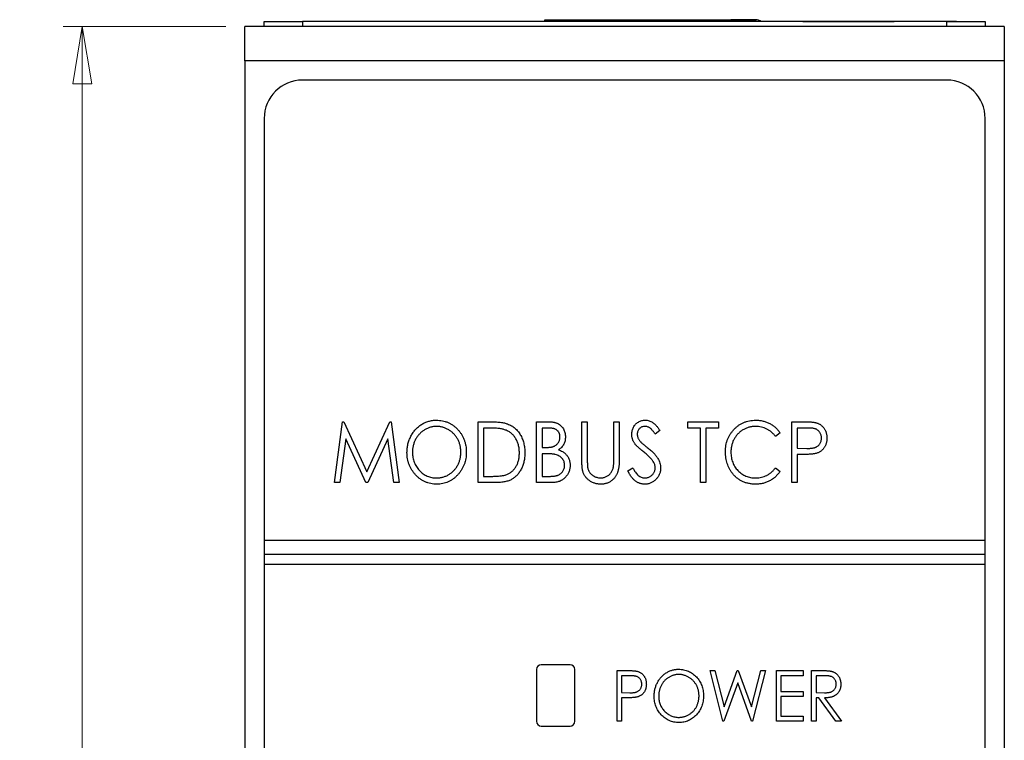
# Paper-space layout 'Sheet2' of a CAD drawing. Header units: millimetres. Extents: x 0 to 420, y 0 to 297.
# Tile 3 of 6: x 85 to 137, y 185 to 222. Entities that reach past the tile are written whole.
import ezdxf

# ---------------------------------------------------------------- set-up
doc = ezdxf.new("R2010")
doc.units = ezdxf.units.MM
doc.styles.add('SLDTEXTSTYLE1', font='TXT', dxfattribs={"width": 0.75})
doc.dimstyles.new('SLDDIMSTYLE1', dxfattribs={"dimtxt": 2.5, "dimasz": 3, "dimexe": 0, "dimexo": 0.0625, "dimtad": 1, "dimdec": 0, "dimrnd": 1e-09, "dimzin": 12, "dimdsep": 46, "dimtxsty": 'SLDTEXTSTYLE1', "dimblk1": 'CLOSED', "dimblk2": 'CLOSED', "dimsah": 1, "dimcen": 0.09, "dimadec": 0, "dimazin": 3, "dimtfac": 1, "dimtofl": 0, "dimtmove": 0, "dimatfit": 3, "dimldrblk": 'CLOSED', "dimfxl": 1, "dimfrac": 2, "dimtolj": 1, "dimtzin": 12, "dimarcsym": 0})

# ---------------------------------------------------------------- blocks, each defined once
blk = doc.blocks.new('_Closed')
at = {"color": 0, "linetype": 'ByBlock', "lineweight": -2}
for p, q in [((-1, 0.166667), (0, 0)), ((-1, 0.166667), (-1, -0.166667)), ((0, 0), (-1, -0.166667)), ((0, 0), (-1, 0))]:
    blk.add_line(p, q, dxfattribs=at)
blk = doc.blocks.new('_D_4')
at = {"color": 7, "linetype": 'Continuous', "lineweight": 0}
for p, q in [((96.049, 221.929), (87.566, 221.929)), ((88.566, 221.929), (88.566, 93.919)), ((96.049, 93.919), (87.566, 93.919))]:
    blk.add_line(p, q, dxfattribs=at)
at = {"color": 7, "linetype": 'Continuous', "lineweight": 18, "xscale": 3, "yscale": 3}
for p, rotation in [((88.566, 221.929, -59.392), 90), ((88.566, 93.919, -59.392), 270)]:
    blk.add_blockref('_Closed', p, dxfattribs=dict(at, rotation=rotation))
at = {"color": 7, "linetype": 'Continuous', "lineweight": 18, "insert": (85.344, 155.153), "char_height": 2.5, "attachment_point": 1, "rotation": 90, "style": 'SLDTEXTSTYLE1'}
blk.add_mtext('128', dxfattribs=at)

psp = doc.layouts.new('Sheet2')

# ---------------------------------------------------------------- linework, layer by layer
at = {"color": 7, "linetype": 'Continuous', "lineweight": 25}
for p, q in [((136.649, 221.929), (97.049, 221.929)), ((97.049, 220.129), (97.049, 221.929)), ((98.049, 221.929), (98.049, 222.179)), ((98.049, 222.179), (100.049, 222.179)), ((100.049, 222.179), (100.049, 221.929)), ((133.649, 222.179), (100.049, 222.179)), ((107.135, 222.184), (107.135, 222.179)), ((107.203, 222.184), (107.203, 222.179)), ((108.496, 222.184), (107.203, 222.184)), ((108.496, 222.184), (108.496, 222.179)), ((109.849, 222.184), (108.496, 222.184)), ((109.849, 222.184), (109.849, 222.179)), ((112.678, 222.179), (112.678, 222.278)), ((112.678, 222.278), (123.678, 222.278)), ((112.678, 222.278), (113.878, 222.278)), ((113.878, 222.278), (115.528, 222.278)), ((115.528, 222.278), (122.378, 222.278)), ((123.678, 222.278), (122.378, 222.278)), ((126.149, 222.184), (130.899, 222.184)), ((126.149, 222.184), (126.149, 222.179)), ((130.899, 222.184), (130.899, 222.179)), ((131.435, 222.184), (131.435, 222.179)), ((131.503, 222.184), (131.503, 222.179)), ((134.149, 222.184), (131.503, 222.184)), ((133.649, 221.929), (133.649, 222.179)), ((133.649, 222.179), (135.649, 222.179)), ((134.149, 222.184), (134.149, 222.179)), ((134.216, 222.184), (134.216, 222.179)), ((135.649, 222.179), (135.649, 221.929)), ((136.649, 221.929), (136.649, 220.129)), ((136.649, 220.129), (97.049, 220.129)), ((97.049, 220.129), (97.049, 163.724)), ((136.649, 220.129), (136.649, 163.724)), ((133.649, 219.129), (100.049, 219.129)), ((98.049, 217.129), (98.049, 195.129)), ((135.649, 195.129), (135.649, 217.129)), ((101.712, 198.129), (102.134, 201.304)), ((102.134, 201.304), (102.204, 201.304)), ((102.204, 201.304), (103.401, 198.699)), ((103.401, 198.699), (104.598, 201.304)), ((104.598, 201.304), (104.668, 201.304)), ((104.668, 201.304), (105.091, 198.129)), ((109.202, 198.129), (109.202, 201.304)), ((109.202, 201.304), (109.803, 201.304)), ((112.255, 201.304), (112.828, 201.304)), ((112.255, 198.129), (112.255, 201.304)), ((114.616, 199.387), (114.616, 201.304)), ((114.616, 201.304), (114.9, 201.304)), ((114.9, 201.304), (114.9, 199.402)), ((116.284, 201.304), (116.569, 201.304)), ((116.284, 199.402), (116.284, 201.304)), ((116.569, 201.304), (116.569, 199.387)), ((120.151, 201.304), (121.739, 201.304)), ((120.151, 200.978), (120.151, 201.304)), ((121.739, 201.304), (121.739, 200.978)), ((125.565, 201.304), (126.149, 201.304)), ((125.565, 198.129), (125.565, 201.304)), ((109.692, 200.978), (109.487, 200.978)), ((109.487, 200.978), (109.487, 198.455)), ((112.882, 200.978), (112.54, 200.978)), ((112.54, 200.978), (112.54, 199.961)), ((118.686, 200.848), (118.445, 200.653)), ((120.803, 200.978), (120.151, 200.978)), ((120.803, 198.129), (120.803, 200.978)), ((121.088, 200.978), (121.088, 198.129)), ((121.739, 200.978), (121.088, 200.978)), ((126.379, 200.978), (125.85, 200.978)), ((125.85, 200.978), (125.85, 199.92)), ((102.302, 200.409), (101.999, 198.129)), ((103.349, 198.129), (102.302, 200.409)), ((104.5, 200.409), (103.453, 198.129)), ((104.803, 198.129), (104.5, 200.409)), ((124.955, 200.722), (124.722, 200.531)), ((112.54, 199.961), (112.709, 199.961)), ((125.85, 199.92), (126.357, 199.913)), ((112.707, 199.635), (112.54, 199.635)), ((112.54, 199.635), (112.54, 198.455)), ((126.061, 199.595), (125.85, 199.595)), ((125.85, 199.595), (125.85, 198.129)), ((117.017, 198.742), (117.268, 198.903)), ((124.722, 198.903), (124.955, 198.714)), ((109.487, 198.455), (109.822, 198.455)), ((112.54, 198.455), (112.907, 198.455)), ((101.999, 198.129), (101.712, 198.129)), ((103.453, 198.129), (103.349, 198.129)), ((105.091, 198.129), (104.803, 198.129)), ((110.124, 198.129), (109.202, 198.129)), ((113.057, 198.129), (112.255, 198.129)), ((121.088, 198.129), (120.803, 198.129)), ((125.85, 198.129), (125.565, 198.129)), ((98.049, 195.129), (135.649, 195.129)), ((98.049, 195.129), (98.049, 194.379)), ((135.649, 194.379), (135.649, 195.129)), ((135.649, 194.379), (98.049, 194.379)), ((98.049, 194.379), (98.049, 193.879)), ((135.649, 193.879), (135.649, 194.379)), ((98.049, 193.879), (135.649, 193.879)), ((98.049, 193.879), (98.049, 98.729)), ((135.649, 98.729), (135.649, 193.879)), ((113.999, 188.629), (112.499, 188.629)), ((112.249, 188.379), (112.249, 185.679)), ((114.249, 185.679), (114.249, 188.379)), ((116.453, 185.679), (116.453, 188.325)), ((116.453, 188.325), (116.94, 188.325)), ((117.132, 188.054), (116.691, 188.054)), ((116.691, 188.054), (116.691, 187.172)), ((121.976, 185.679), (121.304, 188.325)), ((121.304, 188.325), (121.551, 188.325)), ((121.551, 188.325), (122.033, 186.425)), ((122.033, 186.425), (122.724, 188.325)), ((122.724, 188.325), (122.776, 188.325)), ((122.776, 188.325), (123.458, 186.425)), ((123.458, 186.425), (123.944, 188.325)), ((124.187, 188.325), (123.511, 185.679)), ((123.944, 188.325), (124.187, 188.325)), ((124.764, 188.325), (126.155, 188.325)), ((124.764, 185.679), (124.764, 188.325)), ((126.155, 188.054), (125.001, 188.054)), ((125.001, 188.054), (125.001, 187.239)), ((126.155, 188.325), (126.155, 188.054)), ((126.596, 188.325), (127.082, 188.325)), ((126.596, 185.679), (126.596, 188.325)), ((127.273, 188.054), (126.833, 188.054)), ((126.833, 188.054), (126.833, 187.172)), ((122.746, 187.68), (122.019, 185.679)), ((123.463, 185.679), (122.746, 187.68)), ((116.691, 187.172), (117.113, 187.166)), ((125.001, 187.239), (126.155, 187.239)), ((126.155, 186.968), (125.001, 186.968)), ((125.001, 186.968), (125.001, 185.951)), ((126.155, 187.239), (126.155, 186.968)), ((126.833, 187.172), (127.263, 187.168)), ((116.691, 186.9), (116.691, 185.679)), ((116.866, 186.9), (116.691, 186.9)), ((126.975, 186.9), (126.833, 186.9)), ((126.833, 186.9), (126.833, 185.679)), ((127.856, 185.679), (126.975, 186.9)), ((127.275, 186.9), (128.156, 185.679)), ((125.001, 185.951), (126.155, 185.951)), ((126.155, 185.951), (126.155, 185.679)), ((112.499, 185.429), (113.999, 185.429)), ((116.691, 185.679), (116.453, 185.679)), ((122.019, 185.679), (121.976, 185.679)), ((123.511, 185.679), (123.463, 185.679)), ((126.155, 185.679), (124.764, 185.679)), ((126.833, 185.679), (126.596, 185.679)), ((128.156, 185.679), (127.856, 185.679))]:
    psp.add_line(p, q, dxfattribs=at)
at = {"color": 8, "linetype": 'Continuous', "lineweight": 25}
psp.add_line((123.678, 222.278), (123.678, 222.179), dxfattribs=at)
at = {"color": 7, "linetype": 'Continuous', "lineweight": 25}
for centre, radius, start, end in [((123.678, 221.778), 0.5, 53.3091, 90), ((123.678, 221.778), 0.5, 53.3091, 90), ((100.049, 217.129), 2, 90, 180), ((133.649, 217.129), 2, 0, 90), ((112.499, 188.379), 0.25, 90, 180), ((113.999, 188.379), 0.25, 0, 90), ((112.499, 185.679), 0.25, 180, 270), ((113.999, 185.679), 0.25, 270, 0)]:
    psp.add_arc(centre, radius, start, end, dxfattribs=at)
for points, knots in [([(105.498, 199.703), (105.498, 199.74), (105.499, 199.815), (105.509, 199.927), (105.525, 200.037), (105.548, 200.144), (105.577, 200.249), (105.612, 200.353), (105.654, 200.454), (105.701, 200.552), (105.754, 200.647), (105.813, 200.737), (105.875, 200.822), (105.943, 200.901), (106.016, 200.975), (106.092, 201.044), (106.174, 201.107), (106.26, 201.165), (106.348, 201.218), (106.44, 201.261), (106.533, 201.3), (106.628, 201.331), (106.725, 201.356), (106.823, 201.373), (106.924, 201.384), (106.991, 201.385), (107.025, 201.386)], [0, 0, 0, 0, 0.044811, 0.089011, 0.13275, 0.176233, 0.219272, 0.262324, 0.305647, 0.348979, 0.392242, 0.43461, 0.476184, 0.517236, 0.558165, 0.598792, 0.639668, 0.680638, 0.721467, 0.761759, 0.801482, 0.840953, 0.880381, 0.919726, 0.959716, 1, 1, 1, 1]), ([(107.025, 201.386), (107.08, 201.384), (107.187, 201.381), (107.345, 201.359), (107.495, 201.32), (107.639, 201.268), (107.776, 201.199), (107.906, 201.117), (108.029, 201.017), (108.143, 200.905), (108.248, 200.782), (108.34, 200.651), (108.418, 200.512), (108.481, 200.367), (108.531, 200.215), (108.566, 200.055), (108.587, 199.889), (108.59, 199.775), (108.591, 199.718)], [0, 0, 0, 0, 0.064112, 0.12603, 0.186709, 0.24615, 0.305771, 0.366051, 0.427384, 0.490821, 0.554635, 0.61692, 0.678954, 0.740666, 0.803314, 0.866858, 0.932414, 1, 1, 1, 1]), ([(109.803, 201.304), (109.855, 201.304), (109.956, 201.303), (110.102, 201.298), (110.237, 201.289), (110.361, 201.277), (110.474, 201.261), (110.575, 201.241), (110.666, 201.219), (110.721, 201.199), (110.747, 201.19)], [0, 0, 0, 0, 0.164344, 0.316794, 0.458147, 0.588563, 0.707492, 0.815269, 0.912897, 1, 1, 1, 1]), ([(112.828, 201.304), (112.856, 201.304), (112.91, 201.304), (112.989, 201.299), (113.063, 201.292), (113.132, 201.282), (113.196, 201.27), (113.255, 201.254), (113.31, 201.236), (113.374, 201.207), (113.448, 201.164), (113.528, 201.1), (113.597, 201.023), (113.655, 200.935), (113.701, 200.839), (113.737, 200.737), (113.756, 200.629), (113.759, 200.555), (113.761, 200.517)], [0, 0, 0, 0, 0.060411, 0.117245, 0.171021, 0.220982, 0.268098, 0.311607, 0.352705, 0.391223, 0.464448, 0.5367, 0.610578, 0.686475, 0.763836, 0.840678, 0.919304, 1, 1, 1, 1]), ([(117.221, 200.645), (117.222, 200.678), (117.224, 200.744), (117.242, 200.841), (117.27, 200.934), (117.309, 201.021), (117.359, 201.101), (117.418, 201.174), (117.488, 201.236), (117.566, 201.289), (117.65, 201.332), (117.738, 201.364), (117.83, 201.382), (117.893, 201.384), (117.925, 201.386)], [0, 0, 0, 0, 0.088291, 0.174419, 0.258423, 0.342317, 0.425287, 0.506935, 0.587922, 0.670559, 0.753145, 0.834844, 0.916686, 1, 1, 1, 1]), ([(117.925, 201.386), (117.959, 201.384), (118.026, 201.382), (118.124, 201.359), (118.219, 201.322), (118.295, 201.28), (118.355, 201.238), (118.401, 201.201), (118.446, 201.156), (118.494, 201.107), (118.541, 201.051), (118.59, 200.989), (118.638, 200.921), (118.67, 200.873), (118.686, 200.848)], [0, 0, 0, 0, 0.103822, 0.205919, 0.309231, 0.415653, 0.47222, 0.532858, 0.597819, 0.667857, 0.743177, 0.823448, 0.908942, 1, 1, 1, 1]), ([(122.105, 199.735), (122.107, 199.792), (122.109, 199.904), (122.131, 200.069), (122.165, 200.227), (122.215, 200.378), (122.278, 200.522), (122.356, 200.659), (122.448, 200.789), (122.552, 200.911), (122.666, 201.022), (122.79, 201.12), (122.921, 201.201), (123.058, 201.269), (123.204, 201.322), (123.356, 201.358), (123.515, 201.381), (123.624, 201.384), (123.679, 201.386)], [0, 0, 0, 0, 0.067236, 0.132194, 0.195391, 0.257388, 0.318778, 0.380515, 0.442528, 0.505942, 0.569171, 0.630524, 0.690882, 0.750747, 0.811024, 0.872201, 0.934998, 1, 1, 1, 1]), ([(123.679, 201.386), (123.712, 201.385), (123.779, 201.384), (123.877, 201.376), (123.973, 201.362), (124.067, 201.343), (124.158, 201.319), (124.246, 201.288), (124.332, 201.252), (124.416, 201.211), (124.496, 201.166), (124.573, 201.115), (124.646, 201.061), (124.716, 201.002), (124.781, 200.938), (124.843, 200.871), (124.902, 200.798), (124.937, 200.747), (124.955, 200.722)], [0, 0, 0, 0, 0.0670023, 0.1329421, 0.1972118, 0.2608139, 0.3235398, 0.3858805, 0.4478395, 0.5096474, 0.5715368, 0.6324426, 0.693319, 0.7537865, 0.8146451, 0.8755569, 0.9376593, 1, 1, 1, 1]), ([(126.149, 201.304), (126.189, 201.304), (126.266, 201.304), (126.376, 201.301), (126.477, 201.298), (126.567, 201.293), (126.646, 201.287), (126.716, 201.278), (126.775, 201.269), (126.811, 201.26), (126.827, 201.256)], [0, 0, 0, 0, 0.1765, 0.339032, 0.485753, 0.61857, 0.735674, 0.838185, 0.926155, 1, 1, 1, 1]), ([(107.038, 201.06), (107.011, 201.06), (106.956, 201.059), (106.875, 201.049), (106.795, 201.035), (106.716, 201.016), (106.638, 200.989), (106.561, 200.958), (106.485, 200.921), (106.411, 200.879), (106.339, 200.832), (106.271, 200.78), (106.207, 200.725), (106.147, 200.665), (106.091, 200.603), (106.039, 200.535), (105.991, 200.464), (105.948, 200.389), (105.909, 200.312), (105.875, 200.231), (105.847, 200.149), (105.823, 200.064), (105.805, 199.977), (105.792, 199.888), (105.784, 199.797), (105.783, 199.735), (105.783, 199.704)], [0, 0, 0, 0, 0.039956, 0.079513, 0.119111, 0.158682, 0.198528, 0.238944, 0.279928, 0.321669, 0.363487, 0.405034, 0.446304, 0.487242, 0.528249, 0.569305, 0.611035, 0.653354, 0.695583, 0.737902, 0.780492, 0.823231, 0.866218, 0.910046, 0.954473, 1, 1, 1, 1]), ([(108.306, 199.719), (108.306, 199.749), (108.305, 199.81), (108.297, 199.901), (108.283, 199.989), (108.266, 200.075), (108.242, 200.158), (108.214, 200.239), (108.18, 200.318), (108.142, 200.395), (108.099, 200.469), (108.051, 200.539), (107.999, 200.605), (107.942, 200.668), (107.882, 200.726), (107.817, 200.781), (107.749, 200.832), (107.676, 200.879), (107.601, 200.921), (107.524, 200.958), (107.446, 200.989), (107.367, 201.016), (107.286, 201.035), (107.204, 201.049), (107.122, 201.059), (107.066, 201.06), (107.038, 201.06)], [0, 0, 0, 0, 0.044923, 0.089057, 0.132287, 0.174986, 0.217144, 0.258769, 0.300532, 0.342498, 0.384141, 0.425372, 0.466388, 0.507179, 0.548135, 0.589217, 0.630842, 0.673193, 0.715487, 0.757043, 0.79776, 0.838207, 0.878693, 0.918916, 0.959101, 1, 1, 1, 1]), ([(110.59, 200.889), (110.565, 200.897), (110.513, 200.912), (110.428, 200.929), (110.332, 200.945), (110.226, 200.957), (110.108, 200.967), (109.979, 200.973), (109.839, 200.978), (109.742, 200.978), (109.692, 200.978)], [0, 0, 0, 0, 0.0847739, 0.1803115, 0.2870905, 0.4060148, 0.5364816, 0.6786817, 0.8334022, 1, 1, 1, 1]), ([(111.359, 199.677), (111.359, 199.714), (111.357, 199.787), (111.348, 199.894), (111.332, 199.997), (111.31, 200.096), (111.281, 200.191), (111.246, 200.282), (111.205, 200.368), (111.157, 200.45), (111.104, 200.527), (111.046, 200.598), (110.982, 200.662), (110.914, 200.722), (110.84, 200.773), (110.762, 200.819), (110.678, 200.858), (110.619, 200.879), (110.59, 200.889)], [0, 0, 0, 0, 0.072235, 0.141829, 0.209054, 0.274618, 0.338839, 0.40167, 0.463864, 0.525432, 0.586208, 0.645431, 0.704074, 0.762298, 0.820336, 0.879142, 0.938766, 1, 1, 1, 1]), ([(110.747, 201.19), (110.782, 201.176), (110.85, 201.148), (110.947, 201.096), (111.038, 201.036), (111.125, 200.971), (111.203, 200.895), (111.278, 200.814), (111.345, 200.725), (111.408, 200.629), (111.464, 200.527), (111.512, 200.419), (111.553, 200.307), (111.587, 200.191), (111.612, 200.069), (111.631, 199.942), (111.642, 199.811), (111.643, 199.722), (111.644, 199.677)], [0, 0, 0, 0, 0.059398, 0.117804, 0.175649, 0.233437, 0.291249, 0.349576, 0.409329, 0.470372, 0.532591, 0.595119, 0.658625, 0.723231, 0.789405, 0.857649, 0.927742, 1, 1, 1, 1]), ([(113.476, 200.512), (113.476, 200.529), (113.475, 200.564), (113.468, 200.614), (113.457, 200.662), (113.441, 200.706), (113.421, 200.748), (113.397, 200.787), (113.368, 200.822), (113.334, 200.855), (113.296, 200.884), (113.252, 200.91), (113.203, 200.93), (113.149, 200.949), (113.089, 200.961), (113.025, 200.972), (112.955, 200.977), (112.907, 200.978), (112.882, 200.978)], [0, 0, 0, 0, 0.06133, 0.120228, 0.176295, 0.231183, 0.28436, 0.336804, 0.390319, 0.444102, 0.499931, 0.558187, 0.620048, 0.685431, 0.755834, 0.832075, 0.912837, 1, 1, 1, 1]), ([(117.908, 201.06), (117.88, 201.059), (117.825, 201.057), (117.747, 201.033), (117.677, 200.997), (117.617, 200.945), (117.567, 200.884), (117.531, 200.815), (117.509, 200.738), (117.507, 200.685), (117.506, 200.658)], [0, 0, 0, 0, 0.133507, 0.258557, 0.380724, 0.504971, 0.628085, 0.748901, 0.871477, 1, 1, 1, 1]), ([(118.445, 200.653), (118.432, 200.673), (118.406, 200.711), (118.367, 200.766), (118.329, 200.815), (118.293, 200.858), (118.259, 200.896), (118.226, 200.929), (118.194, 200.958), (118.154, 200.987), (118.104, 201.016), (118.042, 201.042), (117.976, 201.057), (117.931, 201.059), (117.908, 201.06)], [0, 0, 0, 0, 0.102557, 0.196911, 0.284395, 0.364416, 0.437215, 0.503536, 0.563602, 0.61645, 0.714669, 0.808954, 0.904132, 1, 1, 1, 1]), ([(123.671, 201.06), (123.642, 201.06), (123.584, 201.059), (123.499, 201.049), (123.415, 201.035), (123.332, 201.016), (123.251, 200.99), (123.172, 200.96), (123.094, 200.922), (123.019, 200.881), (122.947, 200.834), (122.878, 200.783), (122.813, 200.728), (122.753, 200.67), (122.697, 200.607), (122.645, 200.54), (122.597, 200.47), (122.554, 200.396), (122.515, 200.319), (122.483, 200.24), (122.453, 200.158), (122.431, 200.073), (122.412, 199.987), (122.4, 199.898), (122.392, 199.806), (122.391, 199.745), (122.39, 199.713)], [0, 0, 0, 0, 0.042054, 0.083393, 0.124454, 0.165461, 0.206316, 0.247114, 0.288563, 0.330315, 0.372018, 0.413257, 0.453959, 0.494537, 0.53495, 0.575397, 0.616502, 0.657759, 0.699337, 0.740877, 0.782508, 0.824785, 0.867453, 0.910542, 0.954879, 1, 1, 1, 1]), ([(124.722, 200.531), (124.706, 200.552), (124.674, 200.594), (124.621, 200.653), (124.567, 200.708), (124.512, 200.76), (124.452, 200.807), (124.391, 200.851), (124.327, 200.89), (124.239, 200.937), (124.124, 200.987), (123.979, 201.029), (123.827, 201.056), (123.724, 201.058), (123.671, 201.06)], [0, 0, 0, 0, 0.065249, 0.129752, 0.19303, 0.255253, 0.317083, 0.378287, 0.439499, 0.500949, 0.623295, 0.74628, 0.871322, 1, 1, 1, 1]), ([(127.112, 200.451), (127.111, 200.477), (127.109, 200.527), (127.093, 200.602), (127.068, 200.672), (127.032, 200.739), (126.989, 200.799), (126.938, 200.851), (126.88, 200.893), (126.826, 200.92), (126.779, 200.937), (126.737, 200.948), (126.691, 200.958), (126.638, 200.965), (126.581, 200.971), (126.519, 200.976), (126.451, 200.978), (126.404, 200.978), (126.379, 200.978)], [0, 0, 0, 0, 0.074091, 0.147068, 0.219176, 0.292487, 0.364821, 0.434086, 0.502842, 0.57172, 0.608354, 0.649905, 0.695817, 0.746872, 0.802658, 0.863186, 0.92915, 1, 1, 1, 1]), ([(126.827, 201.256), (126.848, 201.25), (126.888, 201.238), (126.947, 201.215), (127.003, 201.187), (127.056, 201.154), (127.106, 201.117), (127.153, 201.076), (127.197, 201.029), (127.238, 200.979), (127.276, 200.926), (127.308, 200.868), (127.336, 200.807), (127.358, 200.742), (127.376, 200.675), (127.388, 200.604), (127.396, 200.529), (127.396, 200.478), (127.397, 200.453)], [0, 0, 0, 0, 0.060075, 0.119303, 0.178069, 0.236256, 0.294313, 0.353143, 0.412708, 0.473813, 0.535615, 0.597403, 0.660232, 0.723514, 0.789577, 0.856841, 0.927091, 1, 1, 1, 1]), ([(112.709, 199.961), (112.734, 199.961), (112.781, 199.962), (112.851, 199.964), (112.915, 199.97), (112.974, 199.975), (113.029, 199.984), (113.077, 199.995), (113.122, 200.007), (113.173, 200.026), (113.231, 200.055), (113.292, 200.101), (113.347, 200.154), (113.393, 200.216), (113.43, 200.284), (113.456, 200.356), (113.473, 200.433), (113.475, 200.485), (113.476, 200.512)], [0, 0, 0, 0, 0.069184, 0.133671, 0.193573, 0.248874, 0.299806, 0.346427, 0.38874, 0.427283, 0.498939, 0.569184, 0.639423, 0.710845, 0.782802, 0.854631, 0.925945, 1, 1, 1, 1]), ([(113.761, 200.517), (113.76, 200.482), (113.758, 200.413), (113.74, 200.313), (113.712, 200.217), (113.672, 200.126), (113.621, 200.042), (113.559, 199.966), (113.487, 199.898), (113.431, 199.861), (113.403, 199.842)], [0, 0, 0, 0, 0.1314795, 0.2582323, 0.3826104, 0.506215, 0.6279332, 0.7500875, 0.8728209, 1, 1, 1, 1]), ([(117.377, 200.161), (117.365, 200.18), (117.34, 200.217), (117.308, 200.274), (117.281, 200.333), (117.26, 200.393), (117.242, 200.454), (117.229, 200.517), (117.222, 200.58), (117.221, 200.623), (117.221, 200.645)], [0, 0, 0, 0, 0.130877, 0.257719, 0.382316, 0.506626, 0.628302, 0.751527, 0.87547, 1, 1, 1, 1]), ([(117.506, 200.658), (117.506, 200.641), (117.507, 200.607), (117.515, 200.557), (117.527, 200.507), (117.544, 200.457), (117.569, 200.406), (117.602, 200.355), (117.642, 200.301), (117.674, 200.266), (117.69, 200.248)], [0, 0, 0, 0, 0.110385, 0.220503, 0.331137, 0.443585, 0.563154, 0.695062, 0.839762, 1, 1, 1, 1]), ([(126.357, 199.913), (126.382, 199.913), (126.43, 199.913), (126.499, 199.917), (126.563, 199.921), (126.622, 199.927), (126.675, 199.936), (126.724, 199.945), (126.767, 199.957), (126.818, 199.974), (126.875, 200.003), (126.935, 200.046), (126.988, 200.099), (127.032, 200.159), (127.068, 200.226), (127.094, 200.298), (127.109, 200.373), (127.111, 200.425), (127.112, 200.451)], [0, 0, 0, 0, 0.070231, 0.135127, 0.195896, 0.251444, 0.303058, 0.349556, 0.391936, 0.430093, 0.501229, 0.570517, 0.640124, 0.710955, 0.782914, 0.853735, 0.926014, 1, 1, 1, 1]), ([(127.397, 200.453), (127.396, 200.426), (127.395, 200.375), (127.389, 200.3), (127.375, 200.229), (127.359, 200.161), (127.337, 200.097), (127.31, 200.036), (127.278, 199.979), (127.241, 199.926), (127.201, 199.876), (127.156, 199.83), (127.107, 199.788), (127.055, 199.751), (126.999, 199.719), (126.94, 199.69), (126.876, 199.666), (126.832, 199.653), (126.81, 199.647)], [0, 0, 0, 0, 0.072309, 0.141358, 0.208207, 0.272336, 0.335143, 0.396174, 0.456668, 0.516646, 0.575929, 0.634933, 0.693693, 0.752708, 0.811962, 0.873196, 0.935504, 1, 1, 1, 1]), ([(113.403, 199.842), (113.439, 199.828), (113.507, 199.802), (113.6, 199.754), (113.681, 199.704), (113.749, 199.648), (113.807, 199.588), (113.859, 199.523), (113.902, 199.452), (113.939, 199.375), (113.968, 199.294), (113.99, 199.209), (114.002, 199.121), (114.004, 199.061), (114.005, 199.03)], [0, 0, 0, 0, 0.105094, 0.200987, 0.288426, 0.36794, 0.443759, 0.519243, 0.59631, 0.674393, 0.754077, 0.833933, 0.916123, 1, 1, 1, 1]), ([(117.836, 199.729), (117.807, 199.753), (117.751, 199.799), (117.672, 199.866), (117.601, 199.928), (117.539, 199.985), (117.486, 200.036), (117.441, 200.082), (117.405, 200.123), (117.386, 200.149), (117.377, 200.161)], [0, 0, 0, 0, 0.179535, 0.344506, 0.492131, 0.62464, 0.742099, 0.843179, 0.92954, 1, 1, 1, 1]), ([(117.69, 200.248), (117.696, 200.241), (117.711, 200.227), (117.738, 200.203), (117.772, 200.173), (117.815, 200.136), (117.866, 200.093), (117.926, 200.045), (117.994, 199.99), (118.041, 199.952), (118.067, 199.932)], [0, 0, 0, 0, 0.053039, 0.126288, 0.218872, 0.334457, 0.469409, 0.625738, 0.802267, 1, 1, 1, 1]), ([(118.067, 199.932), (118.097, 199.907), (118.156, 199.858), (118.24, 199.785), (118.316, 199.714), (118.385, 199.644), (118.446, 199.578), (118.5, 199.512), (118.546, 199.45), (118.597, 199.369), (118.649, 199.27), (118.694, 199.15), (118.721, 199.028), (118.725, 198.947), (118.727, 198.907)], [0, 0, 0, 0, 0.093761, 0.181614, 0.264342, 0.341677, 0.41338, 0.479975, 0.541968, 0.599292, 0.705911, 0.807015, 0.904485, 1, 1, 1, 1]), ([(107.049, 198.048), (106.996, 198.049), (106.891, 198.052), (106.736, 198.076), (106.588, 198.113), (106.446, 198.166), (106.31, 198.234), (106.182, 198.319), (106.059, 198.418), (105.945, 198.53), (105.841, 198.654), (105.748, 198.784), (105.671, 198.922), (105.608, 199.066), (105.558, 199.216), (105.523, 199.373), (105.501, 199.536), (105.499, 199.646), (105.498, 199.703)], [0, 0, 0, 0, 0.063524, 0.1248797, 0.1851554, 0.2448328, 0.3046269, 0.3650375, 0.4271695, 0.4912698, 0.5555883, 0.6186682, 0.681008, 0.7429033, 0.8052492, 0.8684741, 0.9332171, 1, 1, 1, 1]), ([(105.783, 199.704), (105.784, 199.658), (105.786, 199.568), (105.803, 199.436), (105.832, 199.309), (105.873, 199.188), (105.924, 199.071), (105.988, 198.961), (106.063, 198.856), (106.149, 198.758), (106.242, 198.668), (106.342, 198.589), (106.447, 198.523), (106.556, 198.468), (106.669, 198.425), (106.788, 198.396), (106.912, 198.376), (106.996, 198.374), (107.038, 198.373)], [0, 0, 0, 0, 0.06753, 0.132738, 0.196163, 0.25879, 0.321017, 0.383435, 0.446363, 0.511011, 0.575079, 0.637133, 0.697793, 0.757163, 0.816573, 0.8765, 0.937463, 1, 1, 1, 1]), ([(107.038, 198.373), (107.067, 198.374), (107.124, 198.375), (107.208, 198.383), (107.291, 198.397), (107.372, 198.417), (107.452, 198.442), (107.53, 198.472), (107.607, 198.508), (107.681, 198.549), (107.752, 198.596), (107.82, 198.646), (107.884, 198.701), (107.944, 198.759), (107.999, 198.822), (108.051, 198.889), (108.099, 198.96), (108.142, 199.035), (108.18, 199.113), (108.214, 199.193), (108.242, 199.275), (108.266, 199.36), (108.283, 199.447), (108.297, 199.535), (108.305, 199.626), (108.306, 199.688), (108.306, 199.719)], [0, 0, 0, 0, 0.041661, 0.082882, 0.123552, 0.164177, 0.204273, 0.24489, 0.285869, 0.327154, 0.368651, 0.40943, 0.450115, 0.490687, 0.531109, 0.572015, 0.613338, 0.655348, 0.697698, 0.739863, 0.781905, 0.824489, 0.86732, 0.910682, 0.954948, 1, 1, 1, 1]), ([(108.591, 199.718), (108.59, 199.661), (108.587, 199.548), (108.566, 199.383), (108.531, 199.224), (108.482, 199.072), (108.419, 198.927), (108.34, 198.788), (108.249, 198.656), (108.145, 198.532), (108.031, 198.419), (107.909, 198.32), (107.781, 198.235), (107.646, 198.167), (107.506, 198.113), (107.359, 198.076), (107.206, 198.052), (107.102, 198.049), (107.049, 198.048)], [0, 0, 0, 0, 0.067668, 0.133292, 0.19714, 0.260013, 0.322488, 0.385059, 0.448295, 0.51269, 0.576673, 0.638498, 0.698729, 0.757967, 0.817157, 0.876594, 0.937343, 1, 1, 1, 1]), ([(111.644, 199.677), (111.643, 199.637), (111.642, 199.56), (111.634, 199.446), (111.618, 199.336), (111.599, 199.229), (111.571, 199.125), (111.54, 199.025), (111.501, 198.929), (111.457, 198.837), (111.408, 198.75), (111.356, 198.668), (111.3, 198.592), (111.241, 198.522), (111.178, 198.457), (111.111, 198.4), (111.041, 198.347), (110.967, 198.3), (110.887, 198.259), (110.8, 198.224), (110.706, 198.195), (110.604, 198.171), (110.495, 198.152), (110.378, 198.139), (110.253, 198.13), (110.168, 198.13), (110.124, 198.129)], [0, 0, 0, 0, 0.047591, 0.093744, 0.138658, 0.182637, 0.225674, 0.268046, 0.309925, 0.35122, 0.391858, 0.430949, 0.469216, 0.506063, 0.542432, 0.578163, 0.613445, 0.648473, 0.684358, 0.722083, 0.761938, 0.803977, 0.848876, 0.896245, 0.946758, 1, 1, 1, 1]), ([(110.657, 198.536), (110.684, 198.546), (110.736, 198.566), (110.812, 198.603), (110.883, 198.647), (110.951, 198.695), (111.012, 198.75), (111.07, 198.81), (111.124, 198.876), (111.173, 198.948), (111.217, 199.025), (111.255, 199.106), (111.288, 199.191), (111.313, 199.28), (111.334, 199.374), (111.349, 199.471), (111.357, 199.573), (111.358, 199.642), (111.359, 199.677)], [0, 0, 0, 0, 0.059658, 0.118319, 0.176002, 0.23344, 0.290884, 0.349178, 0.408074, 0.468667, 0.53039, 0.592632, 0.655752, 0.720395, 0.787156, 0.855716, 0.926408, 1, 1, 1, 1]), ([(113.232, 199.598), (113.218, 199.601), (113.189, 199.608), (113.141, 199.615), (113.086, 199.621), (113.023, 199.626), (112.954, 199.631), (112.878, 199.633), (112.795, 199.635), (112.737, 199.635), (112.707, 199.635)], [0, 0, 0, 0, 0.080141, 0.171688, 0.277239, 0.39575, 0.527398, 0.670909, 0.828844, 1, 1, 1, 1]), ([(113.72, 199.03), (113.718, 199.064), (113.715, 199.129), (113.69, 199.223), (113.649, 199.311), (113.591, 199.39), (113.52, 199.461), (113.436, 199.52), (113.339, 199.567), (113.268, 199.587), (113.232, 199.598)], [0, 0, 0, 0, 0.1229776, 0.2414957, 0.3588652, 0.4798697, 0.6037473, 0.7288617, 0.8606217, 1, 1, 1, 1]), ([(114.67, 198.717), (114.665, 198.734), (114.655, 198.771), (114.645, 198.832), (114.636, 198.902), (114.628, 198.981), (114.623, 199.069), (114.618, 199.166), (114.616, 199.273), (114.616, 199.348), (114.616, 199.387)], [0, 0, 0, 0, 0.077936, 0.169149, 0.274074, 0.391816, 0.523462, 0.668216, 0.827041, 1, 1, 1, 1]), ([(114.9, 199.402), (114.9, 199.375), (114.9, 199.324), (114.901, 199.251), (114.902, 199.186), (114.904, 199.13), (114.904, 199.081), (114.907, 199.04), (114.91, 199.007), (114.912, 198.988), (114.913, 198.979)], [0, 0, 0, 0, 0.191105, 0.362655, 0.516171, 0.650128, 0.766034, 0.862527, 0.941006, 1, 1, 1, 1]), ([(116.569, 199.387), (116.569, 199.352), (116.569, 199.285), (116.565, 199.186), (116.559, 199.092), (116.551, 199.003), (116.539, 198.92), (116.526, 198.841), (116.511, 198.768), (116.493, 198.699), (116.471, 198.634), (116.444, 198.571), (116.413, 198.511), (116.376, 198.453), (116.336, 198.396), (116.289, 198.342), (116.239, 198.29), (116.184, 198.241), (116.125, 198.196), (116.062, 198.156), (115.996, 198.122), (115.928, 198.095), (115.855, 198.074), (115.78, 198.059), (115.702, 198.05), (115.649, 198.048), (115.622, 198.048)], [0, 0, 0, 0, 0.055741, 0.108782, 0.159483, 0.20722, 0.252436, 0.295103, 0.335609, 0.373517, 0.409957, 0.446416, 0.482967, 0.519684, 0.557168, 0.594999, 0.634172, 0.674127, 0.714136, 0.754079, 0.793688, 0.83312, 0.873373, 0.914549, 0.95654, 1, 1, 1, 1]), ([(116.254, 198.909), (116.256, 198.92), (116.262, 198.945), (116.268, 198.987), (116.273, 199.037), (116.277, 199.095), (116.28, 199.16), (116.283, 199.234), (116.284, 199.315), (116.284, 199.372), (116.284, 199.402)], [0, 0, 0, 0, 0.069596, 0.155423, 0.257515, 0.37358, 0.506166, 0.6554, 0.819993, 1, 1, 1, 1]), ([(118.341, 199.223), (118.329, 199.241), (118.303, 199.279), (118.257, 199.336), (118.205, 199.395), (118.145, 199.457), (118.078, 199.521), (118.004, 199.589), (117.923, 199.659), (117.866, 199.705), (117.836, 199.729)], [0, 0, 0, 0, 0.092213, 0.193119, 0.303009, 0.423363, 0.552489, 0.69176, 0.840671, 1, 1, 1, 1]), ([(122.476, 198.603), (122.446, 198.642), (122.387, 198.721), (122.312, 198.849), (122.248, 198.982), (122.196, 199.121), (122.155, 199.266), (122.126, 199.417), (122.108, 199.574), (122.106, 199.681), (122.105, 199.735)], [0, 0, 0, 0, 0.122254, 0.24342, 0.364291, 0.486273, 0.609794, 0.736233, 0.865843, 1, 1, 1, 1]), ([(122.39, 199.713), (122.391, 199.667), (122.393, 199.575), (122.411, 199.44), (122.439, 199.31), (122.481, 199.188), (122.532, 199.07), (122.596, 198.959), (122.671, 198.853), (122.757, 198.756), (122.852, 198.666), (122.953, 198.587), (123.061, 198.522), (123.175, 198.467), (123.295, 198.425), (123.421, 198.395), (123.553, 198.376), (123.643, 198.374), (123.689, 198.373)], [0, 0, 0, 0, 0.067402, 0.132225, 0.195291, 0.256964, 0.318228, 0.379385, 0.441024, 0.503862, 0.566597, 0.627855, 0.688166, 0.748276, 0.808707, 0.870424, 0.93412, 1, 1, 1, 1]), ([(126.81, 199.647), (126.791, 199.642), (126.751, 199.633), (126.685, 199.623), (126.607, 199.614), (126.519, 199.607), (126.42, 199.602), (126.31, 199.597), (126.189, 199.595), (126.105, 199.595), (126.061, 199.595)], [0, 0, 0, 0, 0.075269, 0.165174, 0.268129, 0.385984, 0.51806, 0.664405, 0.825035, 1, 1, 1, 1]), ([(112.907, 198.455), (112.933, 198.455), (112.984, 198.456), (113.057, 198.458), (113.125, 198.463), (113.188, 198.471), (113.245, 198.479), (113.296, 198.491), (113.342, 198.504), (113.396, 198.524), (113.457, 198.556), (113.522, 198.604), (113.58, 198.66), (113.629, 198.725), (113.669, 198.797), (113.699, 198.872), (113.717, 198.95), (113.719, 199.004), (113.72, 199.03)], [0, 0, 0, 0, 0.069807, 0.134579, 0.194415, 0.250549, 0.301262, 0.347969, 0.390185, 0.42866, 0.500914, 0.571392, 0.642245, 0.714971, 0.787795, 0.858561, 0.928895, 1, 1, 1, 1]), ([(114.005, 199.03), (114.004, 198.999), (114.003, 198.938), (113.991, 198.849), (113.97, 198.763), (113.942, 198.681), (113.906, 198.603), (113.861, 198.528), (113.808, 198.456), (113.748, 198.389), (113.682, 198.328), (113.609, 198.274), (113.53, 198.23), (113.446, 198.193), (113.357, 198.164), (113.262, 198.144), (113.161, 198.131), (113.093, 198.13), (113.057, 198.129)], [0, 0, 0, 0, 0.0633629, 0.1246272, 0.184367, 0.243059, 0.3018438, 0.3613377, 0.4211797, 0.4829026, 0.5445951, 0.6059988, 0.6673673, 0.7294911, 0.7932578, 0.8593414, 0.927971, 1, 1, 1, 1]), ([(114.913, 198.979), (114.917, 198.95), (114.925, 198.892), (114.947, 198.81), (114.978, 198.735), (115.014, 198.667), (115.062, 198.606), (115.12, 198.55), (115.189, 198.501), (115.266, 198.456), (115.35, 198.42), (115.435, 198.393), (115.521, 198.376), (115.578, 198.374), (115.606, 198.373)], [0, 0, 0, 0, 0.088938, 0.172727, 0.251185, 0.32638, 0.400988, 0.479456, 0.562461, 0.652032, 0.742988, 0.831017, 0.915851, 1, 1, 1, 1]), ([(115.606, 198.373), (115.631, 198.374), (115.68, 198.376), (115.753, 198.388), (115.823, 198.41), (115.892, 198.438), (115.957, 198.475), (116.018, 198.518), (116.072, 198.568), (116.121, 198.623), (116.164, 198.686), (116.201, 198.754), (116.232, 198.829), (116.246, 198.882), (116.254, 198.909)], [0, 0, 0, 0, 0.081412, 0.161686, 0.242811, 0.324775, 0.407586, 0.488453, 0.56979, 0.650718, 0.733306, 0.819186, 0.907133, 1, 1, 1, 1]), ([(117.899, 198.048), (117.877, 198.048), (117.833, 198.049), (117.769, 198.057), (117.706, 198.069), (117.645, 198.087), (117.585, 198.109), (117.527, 198.137), (117.47, 198.169), (117.415, 198.207), (117.361, 198.251), (117.308, 198.301), (117.256, 198.358), (117.206, 198.422), (117.157, 198.492), (117.109, 198.569), (117.062, 198.653), (117.032, 198.711), (117.017, 198.742)], [0, 0, 0, 0, 0.055089, 0.109447, 0.163323, 0.216767, 0.269874, 0.324148, 0.378969, 0.434708, 0.492467, 0.553707, 0.618022, 0.686132, 0.757893, 0.834258, 0.914668, 1, 1, 1, 1]), ([(117.268, 198.903), (117.291, 198.861), (117.333, 198.781), (117.404, 198.673), (117.477, 198.581), (117.554, 198.506), (117.633, 198.447), (117.716, 198.405), (117.801, 198.378), (117.859, 198.375), (117.888, 198.373)], [0, 0, 0, 0, 0.165307, 0.315251, 0.451801, 0.576089, 0.690151, 0.796612, 0.898685, 1, 1, 1, 1]), ([(117.888, 198.373), (117.913, 198.374), (117.963, 198.376), (118.035, 198.39), (118.105, 198.413), (118.172, 198.446), (118.234, 198.485), (118.289, 198.533), (118.336, 198.586), (118.374, 198.646), (118.404, 198.709), (118.426, 198.775), (118.439, 198.842), (118.441, 198.888), (118.442, 198.911)], [0, 0, 0, 0, 0.0867787, 0.1720119, 0.2570004, 0.3440912, 0.4303473, 0.5137866, 0.5956239, 0.6775651, 0.75969, 0.8399959, 0.9191329, 1, 1, 1, 1]), ([(118.727, 198.907), (118.726, 198.879), (118.725, 198.822), (118.713, 198.739), (118.695, 198.659), (118.667, 198.582), (118.634, 198.507), (118.591, 198.436), (118.542, 198.367), (118.486, 198.303), (118.425, 198.243), (118.359, 198.191), (118.291, 198.146), (118.218, 198.111), (118.143, 198.083), (118.064, 198.062), (117.983, 198.05), (117.927, 198.048), (117.899, 198.048)], [0, 0, 0, 0, 0.064367, 0.127345, 0.188922, 0.250384, 0.312021, 0.374404, 0.437663, 0.502985, 0.567803, 0.63098, 0.692076, 0.752595, 0.813028, 0.874016, 0.936113, 1, 1, 1, 1]), ([(118.442, 198.911), (118.44, 198.938), (118.438, 198.991), (118.419, 199.071), (118.386, 199.149), (118.357, 199.198), (118.341, 199.223)], [0, 0, 0, 0, 0.238336, 0.482311, 0.73314, 1, 1, 1, 1]), ([(123.689, 198.373), (123.74, 198.375), (123.839, 198.378), (123.985, 198.404), (124.125, 198.445), (124.258, 198.503), (124.385, 198.578), (124.505, 198.67), (124.619, 198.778), (124.687, 198.86), (124.722, 198.903)], [0, 0, 0, 0, 0.1259, 0.248079, 0.368237, 0.488157, 0.609636, 0.7344, 0.864047, 1, 1, 1, 1]), ([(109.822, 198.455), (109.87, 198.455), (109.963, 198.455), (110.096, 198.459), (110.218, 198.465), (110.328, 198.474), (110.427, 198.486), (110.514, 198.498), (110.59, 198.515), (110.636, 198.529), (110.657, 198.536)], [0, 0, 0, 0, 0.172244, 0.3301934, 0.475432, 0.6065481, 0.7244263, 0.8291286, 0.9204072, 1, 1, 1, 1]), ([(115.622, 198.048), (115.593, 198.048), (115.536, 198.05), (115.451, 198.058), (115.37, 198.073), (115.291, 198.092), (115.216, 198.119), (115.144, 198.15), (115.076, 198.188), (115.01, 198.23), (114.949, 198.277), (114.894, 198.329), (114.842, 198.384), (114.797, 198.444), (114.757, 198.507), (114.723, 198.574), (114.692, 198.644), (114.677, 198.693), (114.67, 198.717)], [0, 0, 0, 0, 0.069994, 0.137225, 0.203144, 0.267439, 0.330757, 0.392722, 0.455101, 0.517382, 0.579131, 0.639383, 0.69929, 0.758596, 0.817649, 0.877496, 0.938128, 1, 1, 1, 1]), ([(123.683, 198.048), (123.651, 198.048), (123.589, 198.048), (123.497, 198.056), (123.407, 198.067), (123.321, 198.082), (123.236, 198.101), (123.154, 198.125), (123.075, 198.153), (122.998, 198.185), (122.924, 198.223), (122.852, 198.264), (122.783, 198.31), (122.716, 198.36), (122.652, 198.414), (122.59, 198.472), (122.532, 198.536), (122.495, 198.58), (122.476, 198.603)], [0, 0, 0, 0, 0.068335, 0.135464, 0.200567, 0.264774, 0.327263, 0.389343, 0.450083, 0.510699, 0.570569, 0.630747, 0.691051, 0.751063, 0.812002, 0.873718, 0.936106, 1, 1, 1, 1]), ([(124.955, 198.714), (124.936, 198.688), (124.9, 198.636), (124.84, 198.563), (124.777, 198.495), (124.71, 198.431), (124.641, 198.371), (124.567, 198.317), (124.491, 198.266), (124.411, 198.221), (124.328, 198.18), (124.243, 198.145), (124.155, 198.115), (124.065, 198.09), (123.973, 198.071), (123.878, 198.058), (123.781, 198.049), (123.716, 198.048), (123.683, 198.048)], [0, 0, 0, 0, 0.063576, 0.126691, 0.188634, 0.249942, 0.311426, 0.372445, 0.433495, 0.495161, 0.556733, 0.61789, 0.679838, 0.742002, 0.804922, 0.868441, 0.933689, 1, 1, 1, 1]), ([(116.94, 188.325), (116.973, 188.325), (117.037, 188.325), (117.129, 188.323), (117.213, 188.32), (117.288, 188.315), (117.354, 188.31), (117.412, 188.303), (117.462, 188.296), (117.491, 188.289), (117.505, 188.285)], [0, 0, 0, 0, 0.1764997, 0.3390322, 0.4857534, 0.6185701, 0.735674, 0.8381849, 0.9261551, 1, 1, 1, 1]), ([(117.742, 187.614), (117.742, 187.635), (117.74, 187.678), (117.727, 187.739), (117.705, 187.799), (117.676, 187.854), (117.64, 187.904), (117.597, 187.947), (117.549, 187.982), (117.504, 188.005), (117.465, 188.019), (117.43, 188.028), (117.391, 188.036), (117.348, 188.042), (117.3, 188.048), (117.248, 188.051), (117.191, 188.053), (117.152, 188.054), (117.132, 188.054)], [0, 0, 0, 0, 0.074091, 0.147068, 0.219176, 0.292487, 0.364821, 0.434086, 0.502842, 0.57172, 0.608354, 0.649905, 0.695817, 0.746872, 0.802658, 0.863186, 0.92915, 1, 1, 1, 1]), ([(117.505, 188.285), (117.522, 188.28), (117.556, 188.27), (117.605, 188.25), (117.651, 188.227), (117.696, 188.2), (117.737, 188.169), (117.777, 188.135), (117.813, 188.096), (117.848, 188.054), (117.879, 188.01), (117.906, 187.962), (117.929, 187.911), (117.947, 187.857), (117.962, 187.801), (117.972, 187.741), (117.979, 187.679), (117.979, 187.637), (117.98, 187.615)], [0, 0, 0, 0, 0.060075, 0.119303, 0.178069, 0.236256, 0.294313, 0.353143, 0.412708, 0.473813, 0.535615, 0.597403, 0.660232, 0.723514, 0.789577, 0.856841, 0.927091, 1, 1, 1, 1]), ([(118.387, 186.99), (118.387, 187.022), (118.388, 187.084), (118.397, 187.177), (118.41, 187.269), (118.429, 187.358), (118.453, 187.446), (118.482, 187.532), (118.517, 187.616), (118.557, 187.698), (118.601, 187.778), (118.65, 187.852), (118.702, 187.923), (118.758, 187.989), (118.819, 188.05), (118.882, 188.108), (118.95, 188.161), (119.022, 188.209), (119.096, 188.253), (119.172, 188.289), (119.25, 188.322), (119.329, 188.348), (119.41, 188.368), (119.492, 188.382), (119.575, 188.392), (119.632, 188.392), (119.66, 188.393)], [0, 0, 0, 0, 0.044811, 0.089011, 0.13275, 0.176233, 0.219272, 0.262324, 0.305647, 0.348979, 0.392242, 0.43461, 0.476184, 0.517236, 0.558165, 0.598792, 0.639668, 0.680638, 0.721467, 0.761759, 0.801482, 0.840953, 0.880381, 0.919726, 0.959716, 1, 1, 1, 1]), ([(119.671, 188.121), (119.648, 188.121), (119.602, 188.121), (119.535, 188.112), (119.468, 188.101), (119.402, 188.085), (119.337, 188.063), (119.273, 188.037), (119.21, 188.006), (119.148, 187.97), (119.088, 187.931), (119.032, 187.888), (118.978, 187.842), (118.928, 187.793), (118.881, 187.74), (118.838, 187.684), (118.798, 187.625), (118.762, 187.563), (118.73, 187.498), (118.701, 187.431), (118.678, 187.362), (118.658, 187.292), (118.643, 187.219), (118.632, 187.145), (118.626, 187.069), (118.625, 187.017), (118.624, 186.991)], [0, 0, 0, 0, 0.039956, 0.079513, 0.119111, 0.158682, 0.198528, 0.238944, 0.279928, 0.321669, 0.363487, 0.405034, 0.446304, 0.487242, 0.528249, 0.569305, 0.611035, 0.653354, 0.695583, 0.737902, 0.780492, 0.823231, 0.866218, 0.910046, 0.954473, 1, 1, 1, 1]), ([(119.66, 188.393), (119.705, 188.392), (119.795, 188.389), (119.926, 188.37), (120.051, 188.338), (120.172, 188.295), (120.285, 188.237), (120.394, 188.169), (120.496, 188.086), (120.592, 187.992), (120.679, 187.89), (120.756, 187.78), (120.821, 187.665), (120.873, 187.544), (120.915, 187.417), (120.944, 187.284), (120.962, 187.145), (120.964, 187.051), (120.965, 187.003)], [0, 0, 0, 0, 0.064112, 0.12603, 0.186709, 0.24615, 0.305771, 0.366051, 0.427384, 0.490821, 0.554635, 0.61692, 0.678954, 0.740666, 0.803314, 0.866858, 0.932414, 1, 1, 1, 1]), ([(120.727, 187.004), (120.727, 187.029), (120.726, 187.08), (120.72, 187.155), (120.708, 187.229), (120.694, 187.3), (120.674, 187.37), (120.651, 187.438), (120.623, 187.503), (120.59, 187.567), (120.554, 187.629), (120.515, 187.687), (120.471, 187.742), (120.424, 187.795), (120.374, 187.843), (120.32, 187.889), (120.263, 187.932), (120.202, 187.97), (120.139, 188.006), (120.075, 188.037), (120.01, 188.063), (119.944, 188.085), (119.877, 188.101), (119.809, 188.112), (119.74, 188.121), (119.694, 188.121), (119.671, 188.121)], [0, 0, 0, 0, 0.044923, 0.089057, 0.132287, 0.174986, 0.217144, 0.258769, 0.300532, 0.342498, 0.384141, 0.425372, 0.466388, 0.507179, 0.548135, 0.589217, 0.630842, 0.673193, 0.715487, 0.757043, 0.79776, 0.838207, 0.878693, 0.918916, 0.959101, 1, 1, 1, 1]), ([(127.082, 188.325), (127.114, 188.325), (127.177, 188.325), (127.266, 188.323), (127.347, 188.32), (127.42, 188.317), (127.485, 188.311), (127.542, 188.306), (127.59, 188.298), (127.62, 188.292), (127.633, 188.289)], [0, 0, 0, 0, 0.176242, 0.33814, 0.484799, 0.617149, 0.734395, 0.837422, 0.92561, 1, 1, 1, 1]), ([(127.885, 187.618), (127.884, 187.639), (127.882, 187.681), (127.869, 187.743), (127.848, 187.801), (127.818, 187.855), (127.782, 187.905), (127.74, 187.948), (127.692, 187.982), (127.648, 188.005), (127.608, 188.019), (127.573, 188.028), (127.534, 188.036), (127.491, 188.042), (127.443, 188.048), (127.39, 188.051), (127.333, 188.053), (127.293, 188.054), (127.273, 188.054)], [0, 0, 0, 0, 0.074206, 0.146692, 0.218332, 0.29067, 0.362618, 0.431553, 0.499554, 0.567987, 0.604677, 0.646293, 0.69288, 0.744014, 0.799888, 0.86174, 0.928424, 1, 1, 1, 1]), ([(127.633, 188.289), (127.651, 188.284), (127.686, 188.275), (127.736, 188.255), (127.785, 188.231), (127.831, 188.204), (127.873, 188.173), (127.914, 188.138), (127.952, 188.099), (127.986, 188.056), (128.019, 188.011), (128.046, 187.962), (128.07, 187.911), (128.089, 187.857), (128.104, 187.801), (128.115, 187.742), (128.121, 187.68), (128.122, 187.639), (128.122, 187.617)], [0, 0, 0, 0, 0.061387, 0.1214951, 0.1810892, 0.2400382, 0.2986442, 0.3579899, 0.4184412, 0.480043, 0.5418672, 0.6041732, 0.6666824, 0.7298994, 0.7945383, 0.8604552, 0.9292113, 1, 1, 1, 1]), ([(117.113, 187.166), (117.134, 187.166), (117.174, 187.166), (117.231, 187.169), (117.285, 187.172), (117.334, 187.177), (117.378, 187.184), (117.419, 187.192), (117.455, 187.202), (117.497, 187.217), (117.544, 187.241), (117.595, 187.276), (117.639, 187.32), (117.676, 187.371), (117.705, 187.427), (117.727, 187.486), (117.74, 187.549), (117.742, 187.592), (117.742, 187.614)], [0, 0, 0, 0, 0.070231, 0.135127, 0.195896, 0.251444, 0.303058, 0.349556, 0.391936, 0.430093, 0.501229, 0.570517, 0.640124, 0.710955, 0.782914, 0.853735, 0.926014, 1, 1, 1, 1]), ([(117.98, 187.615), (117.979, 187.594), (117.978, 187.551), (117.973, 187.489), (117.962, 187.429), (117.949, 187.373), (117.93, 187.319), (117.908, 187.268), (117.881, 187.221), (117.85, 187.176), (117.816, 187.135), (117.779, 187.096), (117.739, 187.062), (117.695, 187.031), (117.648, 187.004), (117.599, 186.98), (117.546, 186.96), (117.509, 186.949), (117.491, 186.944)], [0, 0, 0, 0, 0.072309, 0.141358, 0.208207, 0.272336, 0.335143, 0.396174, 0.456668, 0.516646, 0.575929, 0.634933, 0.693693, 0.752708, 0.811962, 0.873196, 0.935504, 1, 1, 1, 1]), ([(127.263, 187.168), (127.283, 187.168), (127.322, 187.168), (127.378, 187.171), (127.43, 187.174), (127.478, 187.18), (127.522, 187.186), (127.562, 187.195), (127.598, 187.205), (127.64, 187.22), (127.688, 187.244), (127.739, 187.28), (127.782, 187.324), (127.819, 187.375), (127.848, 187.43), (127.869, 187.49), (127.882, 187.553), (127.884, 187.596), (127.885, 187.618)], [0, 0, 0, 0, 0.068884, 0.133004, 0.192369, 0.247684, 0.298447, 0.344783, 0.387444, 0.426058, 0.498477, 0.568226, 0.638295, 0.709239, 0.781676, 0.852765, 0.925523, 1, 1, 1, 1]), ([(128.122, 187.617), (128.121, 187.582), (128.119, 187.514), (128.101, 187.414), (128.071, 187.321), (128.03, 187.235), (127.978, 187.157), (127.915, 187.088), (127.841, 187.031), (127.772, 186.992), (127.712, 186.966), (127.662, 186.948), (127.607, 186.934), (127.549, 186.922), (127.486, 186.912), (127.419, 186.906), (127.348, 186.901), (127.3, 186.901), (127.275, 186.9)], [0, 0, 0, 0, 0.083484, 0.162613, 0.23918, 0.314494, 0.388385, 0.460717, 0.533791, 0.609022, 0.648239, 0.690365, 0.734562, 0.781635, 0.831635, 0.884694, 0.940506, 1, 1, 1, 1]), ([(117.491, 186.944), (117.475, 186.94), (117.442, 186.932), (117.386, 186.924), (117.322, 186.916), (117.248, 186.911), (117.165, 186.906), (117.074, 186.903), (116.973, 186.9), (116.903, 186.9), (116.866, 186.9)], [0, 0, 0, 0, 0.075269, 0.165174, 0.268129, 0.385984, 0.51806, 0.664405, 0.825035, 1, 1, 1, 1]), ([(119.68, 185.611), (119.636, 185.612), (119.548, 185.615), (119.419, 185.635), (119.296, 185.666), (119.177, 185.71), (119.064, 185.767), (118.957, 185.837), (118.855, 185.92), (118.759, 186.013), (118.673, 186.116), (118.596, 186.225), (118.531, 186.34), (118.479, 186.46), (118.437, 186.585), (118.408, 186.715), (118.39, 186.851), (118.388, 186.944), (118.387, 186.99)], [0, 0, 0, 0, 0.063524, 0.12488, 0.185155, 0.244833, 0.304627, 0.365038, 0.42717, 0.49127, 0.555588, 0.618668, 0.681008, 0.742903, 0.805249, 0.868474, 0.933217, 1, 1, 1, 1]), ([(118.624, 186.991), (118.625, 186.953), (118.627, 186.878), (118.642, 186.768), (118.665, 186.662), (118.7, 186.561), (118.742, 186.464), (118.796, 186.372), (118.858, 186.285), (118.93, 186.203), (119.008, 186.128), (119.091, 186.062), (119.178, 186.007), (119.269, 185.962), (119.363, 185.926), (119.463, 185.901), (119.565, 185.885), (119.635, 185.883), (119.671, 185.883)], [0, 0, 0, 0, 0.06753, 0.132738, 0.196163, 0.25879, 0.321017, 0.383435, 0.446363, 0.511011, 0.575079, 0.637133, 0.697793, 0.757163, 0.816573, 0.8765, 0.937463, 1, 1, 1, 1]), ([(119.671, 185.883), (119.694, 185.883), (119.742, 185.884), (119.812, 185.891), (119.882, 185.903), (119.949, 185.919), (120.016, 185.94), (120.081, 185.964), (120.144, 185.995), (120.206, 186.029), (120.266, 186.068), (120.322, 186.11), (120.375, 186.156), (120.425, 186.204), (120.472, 186.257), (120.515, 186.312), (120.555, 186.371), (120.59, 186.434), (120.623, 186.499), (120.651, 186.565), (120.674, 186.634), (120.694, 186.705), (120.708, 186.777), (120.72, 186.851), (120.726, 186.927), (120.727, 186.978), (120.727, 187.004)], [0, 0, 0, 0, 0.041661, 0.082882, 0.123552, 0.164177, 0.204273, 0.24489, 0.285869, 0.327154, 0.368651, 0.40943, 0.450115, 0.490687, 0.531109, 0.572015, 0.613338, 0.655348, 0.697698, 0.739863, 0.781905, 0.824489, 0.86732, 0.910682, 0.954948, 1, 1, 1, 1]), ([(120.965, 187.003), (120.964, 186.956), (120.962, 186.862), (120.944, 186.724), (120.915, 186.592), (120.874, 186.465), (120.821, 186.344), (120.756, 186.228), (120.68, 186.118), (120.593, 186.015), (120.498, 185.921), (120.396, 185.838), (120.29, 185.767), (120.178, 185.711), (120.061, 185.666), (119.938, 185.635), (119.811, 185.615), (119.724, 185.612), (119.68, 185.611)], [0, 0, 0, 0, 0.067668, 0.133292, 0.19714, 0.260013, 0.322488, 0.385059, 0.448295, 0.51269, 0.576673, 0.638498, 0.698729, 0.757967, 0.817157, 0.876594, 0.937343, 1, 1, 1, 1])]:
    psp.add_open_spline(points, degree=3, knots=knots, dxfattribs=at)

# ---------------------------------------------------------------- dimensions: what is measured, and where the dimension line sits
at = {"color": 7, "linetype": 'Continuous', "lineweight": 18}
dim = psp.add_linear_dim(base=(88.566, 93.919), p1=(97.049, 221.929), p2=(97.049, 93.919), angle=90, dimstyle='SLDDIMSTYLE1', dxfattribs=at)
dim.commit()
dim.dimension.update_dxf_attribs({"geometry": '_D_4', "text_midpoint": (88.566, 157.924), "dimtype": 160})

doc.saveas('drawing.dxf')
